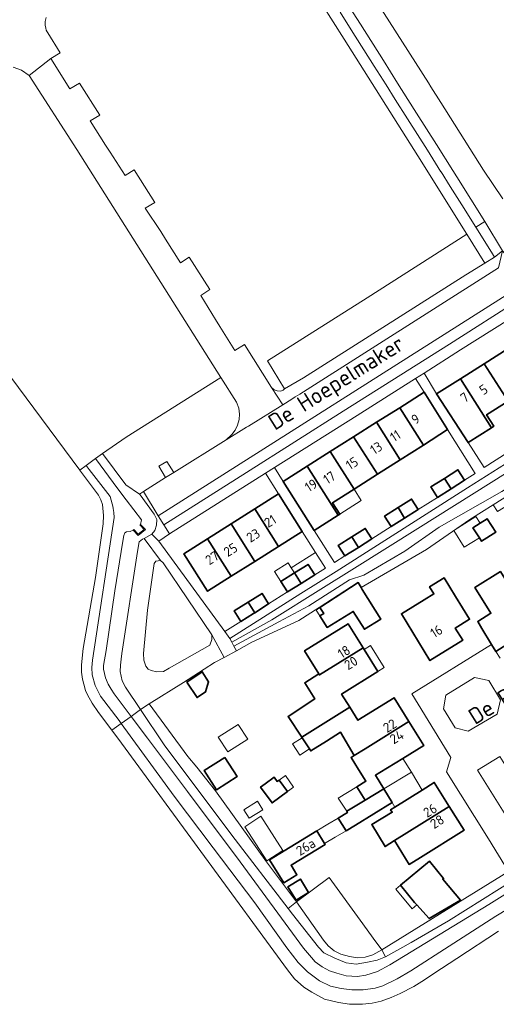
# Model space of a CAD drawing. Header units: metres. Extents: x 104777 to 177370, y 409697 to 438337.
# Tile 115 of 133: x 129571 to 129660, y 423564 to 423747. Entities that reach past the tile are written whole.
import ezdxf
from ezdxf.enums import TextEntityAlignment as Align

# ---------------------------------------------------------------- set-up
doc = ezdxf.new("R2010")
doc.units = ezdxf.units.M
for name, color, linetype, lineweight in [('B-WE-GR-BEPLANTING_CULTUUR_BOSPLANTSOEN-GV', 90, 'Continuous', 18), ('B-WE-GR-BEPLANTING_CULTUUR_HEESTERS-GV', 90, 'Continuous', 18), ('B-WE-GR-FRUITTEELT-GV', 40, 'Continuous', 13), ('B-WE-IE-TERREINAFSCHEIDING_KUNSTMATIG_MUUR-GV', 90, 'Continuous', 18), ('B-WE-OG-BEBOUWING-GV', 7, 'Continuous', 35), ('B-WE-OG-BEBOUWING_HUISNUMMER-T18', 10, 'Continuous', 18), ('B-WE-OG-BEBOUWING_LUIFEL-GV', 7, 'Continuous', 18), ('B-WE-OG-BEBOUWING_SCHUUR-GV', 7, 'Continuous', 18), ('B-WE-OG-BEBOUWING_STRAATNAAM-T18', 10, 'Continuous', 18), ('B-WE-OG-TERREIN_BEGROEID-GV', 7, 'Continuous', 18), ('B-WE-OG-TERREIN_ERF-GV', 7, 'Continuous', 18), ('B-WE-OG-TERREIN_OEVER-GV', 7, 'Continuous', 18), ('B-WE-OG-WATER_SLOOT-GV', 120, 'Continuous', 18), ('B-WE-VH-OPENVERHARDING_BETONSTRAATSTEEN-GV', 90, 'Continuous', 18), ('B-WE-VH-OPENVERHARDING_SIERBESTRATING-GV', 90, 'Continuous', 18), ('B-WE-VH-OPENVERHARDING_TEGEL-GV', 90, 'Continuous', 18)]:
    doc.layers.add(name, color=color, linetype=linetype, lineweight=lineweight)
doc.styles.add('NLCS-ISO-M20-T18', font='NLCS-ISO.ttf', dxfattribs={"height": 0.036})

msp = doc.modelspace()

# ---------------------------------------------------------------- linework, layer by layer
at = {"layer": 'B-WE-GR-BEPLANTING_CULTUUR_BOSPLANTSOEN-GV', "ltscale": 20, "flags": 128}
msp.add_lwpolyline([(129594.433, 423628.772), (129594.519, 423627.485), (129594.862, 423626.398), (129595.292, 423625.854), (129595.836, 423625.568), (129596.925, 423625.339), (129598.156, 423625.396), (129599.187, 423625.997), (129606.786, 423630.311), (129607.152, 423631.335), (129607.152, 423632.213), (129598.123, 423645.628), (129597.602, 423646.033), (129596.762, 423645.917), (129596.443, 423645.512), (129595.167, 423636.802)], close=True, dxfattribs=at)
at = {"layer": 'B-WE-GR-BEPLANTING_CULTUUR_HEESTERS-GV', "ltscale": 20, "flags": 128}
msp.add_lwpolyline([(129650.24, 423618.48), (129652.42, 423614.92), (129654.84, 423614.28), (129660.27, 423617.49), (129660.88, 423620.12), (129658.7, 423623.74), (129656.06, 423624.29), (129650.71, 423621.01)], close=True, dxfattribs=at)
at = {"layer": 'B-WE-GR-FRUITTEELT-GV', "ltscale": 20, "flags": 128}
msp.add_lwpolyline([(129660.473, 423577.118), (129652.749, 423572.023), (129648.47, 423569.246), (129646.736, 423568.058), (129644.728, 423566.843), (129642.224, 423565.55), (129640.512, 423564.75), (129638.65, 423564.083), (129636.963, 423563.702), (129635.22, 423563.512), (129632.756, 423563.539), (129630.742, 423563.838), (129628.142, 423564.478), (129625.74, 423565.779), (129624.297, 423566.677), (129622.527, 423568.256), (129621.207, 423569.902), (129590.331, 423612.076), (129588.533, 423614.488), (129586.077, 423617.785), (129584.868, 423619.51), (129584.029, 423621.049), (129583.663, 423621.849), (129583.307, 423623.046), (129583.097, 423623.975), (129582.904, 423625.274), (129582.874, 423626.662), (129583.233, 423629.653), (129585.477, 423642.901), (129586.96, 423652.831), (129587.015, 423654.417), (129586.798, 423656.434), (129586.514, 423657.309), (129586.045, 423658.17), (129582.719, 423662.645), (129582.593, 423662.814), (129556.843, 423697.456)], dxfattribs=at)
at = {"layer": 'B-WE-IE-TERREINAFSCHEIDING_KUNSTMATIG_MUUR-GV', "ltscale": 20, "flags": 128}
msp.add_lwpolyline([(129593.892, 423652.763), (129593.784, 423652.666), (129594.563, 423651.784), (129593.461, 423650.942), (129592.671, 423651.803), (129592.542, 423651.696), (129593.44, 423650.711), (129594.804, 423651.788)], close=True, dxfattribs=at)
at = {"layer": 'B-WE-OG-BEBOUWING-GV', "ltscale": 20, "flags": 128}
for points in [[(129662.272, 423685.44), (129657.844, 423682.64), (129662.292, 423675.646), (129666.321, 423678.208), (129667.67, 423676.121), (129668.046, 423676.36)], [(129662.292, 423675.646), (129657.844, 423682.64), (129653.416, 423679.839), (129659.205, 423670.738), (129659.622, 423671.003), (129658.289, 423673.1)], [(129659.205, 423670.738), (129653.416, 423679.839), (129648.988, 423677.039), (129654.85, 423667.968)], [(129642.123, 423674.461), (129646.515, 423667.512), (129651.023, 423670.379), (129646.643, 423677.318)], [(129642.123, 423674.461), (129637.816, 423671.739), (129642.215, 423664.778), (129646.515, 423667.512)], [(129633.535, 423669.034), (129637.962, 423662.072), (129642.215, 423664.778), (129637.816, 423671.739)], [(129637.962, 423662.072), (129633.535, 423669.034), (129629.202, 423666.295), (129633.617, 423659.309)], [(129624.897, 423663.575), (129630.648, 423654.475), (129630.957, 423654.672), (129629.623, 423656.769), (129633.617, 423659.309), (129629.202, 423666.295)], [(129620.426, 423660.749), (129626.184, 423651.637), (129630.648, 423654.475), (129624.897, 423663.575)], [(129650.435, 423661.309), (129651.667, 423659.367), (129654.181, 423660.961), (129652.949, 423662.903)], [(129651.667, 423659.367), (129650.435, 423661.309), (129647.921, 423659.715), (129649.153, 423657.772)], [(129623.966, 423651.448), (129619.561, 423658.413), (129615.164, 423655.632), (129619.568, 423648.667)], [(129645.549, 423655.531), (129644.32, 423657.475), (129641.807, 423655.887), (129643.035, 423653.942)], [(129610.767, 423652.851), (129615.171, 423645.886), (129619.568, 423648.667), (129615.164, 423655.632)], [(129641.807, 423655.887), (129639.293, 423654.298), (129640.522, 423652.354), (129643.035, 423653.942)], [(129656.943, 423650.259), (129657.343, 423649.636), (129659.979, 423651.328), (129658.386, 423653.81), (129657.101, 423652.985), (129655.75, 423652.118)], [(129615.171, 423645.886), (129610.767, 423652.851), (129606.37, 423650.07), (129610.774, 423643.106)], [(129636.946, 423650.07), (129635.72, 423652.016), (129633.204, 423650.431), (129634.43, 423648.485)], [(129606.37, 423650.07), (129601.973, 423647.289), (129606.377, 423640.325), (129610.774, 423643.106)], [(129631.914, 423646.9), (129634.43, 423648.485), (129633.204, 423650.431), (129630.688, 423648.846)], [(129622.542, 423643.723), (129623.762, 423641.773), (129626.298, 423643.36), (129625.078, 423645.31)], [(129660, 423629.15), (129664.3, 423631.82), (129662.55, 423634.66), (129665.52, 423636.51), (129660.868, 423643.978), (129656.111, 423641.007), (129659.101, 423636.219), (129656.634, 423634.678), (129657.416, 423633.425), (129659.227, 423630.429)], [(129623.762, 423641.773), (129622.542, 423643.723), (129620.005, 423642.136), (129621.225, 423640.186)], [(129646.699, 423638.735), (129642.433, 423636.128), (129647.75, 423627.43), (129653.86, 423631.21), (129652.46, 423633.48), (129655.11, 423635.11), (129652.48, 423639.364), (129650.381, 423642.797), (129647.666, 423641.138), (129648.472, 423639.819)], [(129634.933, 423641.024), (129634.416, 423641.931), (129627.281, 423637.308), (129627.995, 423636.183), (129627.273, 423635.735), (129628.623, 423633.583), (129633.47, 423636.564), (129635.535, 423633.252), (129638.587, 423635.132), (129635.159, 423640.627)], [(129613.913, 423638.284), (129615.139, 423636.338), (129617.728, 423637.969), (129616.502, 423639.915)], [(129615.139, 423636.338), (129613.913, 423638.284), (129611.324, 423636.653), (129612.55, 423634.707), (129614.889, 423636.181)], [(129627.066, 423624.968), (129627.187, 423624.773), (129635.293, 423629.827), (129632.533, 423634.258), (129624.424, 423629.213)], [(129638.05, 423625.4), (129635.507, 423629.483), (129635.293, 423629.827), (129627.187, 423624.773), (129627.066, 423624.968), (129624.432, 423623.292), (129626.32, 423620.321), (129621.341, 423617.032), (129623.891, 423613.175), (129632.82, 423618.77), (129631.31, 423621.19)], [(129602.493, 423623.425), (129604.423, 423620.544), (129605.948, 423621.613), (129606.553, 423623.499), (129605.371, 423625.353)], [(129623.944, 423613.094), (129625.334, 423610.993), (129625.57, 423610.636), (129628.48, 423612.451), (129631.104, 423614.088), (129633.659, 423609.762), (129635.7, 423611.033), (129643.811, 423616.085), (129641.06, 423620.51), (129634.33, 423616.35), (129632.82, 423618.77), (129623.891, 423613.175)], [(129634.164, 423603.979), (129635.69, 423601.489), (129639.147, 423603.57), (129637.599, 423606.105), (129638.448, 423606.595), (129642.716, 423609.237), (129646.58, 423611.63), (129643.811, 423616.085), (129635.7, 423611.033), (129633.659, 423609.762), (129633.062, 423609.39), (129634.446, 423607.2), (129635.83, 423605.01)], [(129609.591, 423609.415), (129605.743, 423606.973), (129608.009, 423603.403), (129611.857, 423605.845)], [(129621.232, 423603.069), (129619.672, 423605.208), (129619.309, 423604.951), (129618.744, 423605.738), (129617.051, 423604.518), (129616.214, 423603.922), (129618.362, 423600.976)], [(129651.321, 423600.324), (129648.55, 423604.76), (129646.294, 423603.355), (129641.234, 423600.202), (129640.431, 423599.702), (129640.726, 423599.229), (129636.913, 423596.97), (129639.381, 423592.846), (129641.13, 423593.949)], [(129632.425, 423599.161), (129630.694, 423598.155), (129632.142, 423595.795), (129633.862, 423596.816), (129640.695, 423601.035), (129639.147, 423603.57), (129635.69, 423601.489), (129632.279, 423599.4)], [(129651.321, 423600.324), (129641.13, 423593.949), (129643.894, 423589.521), (129645.974, 423590.819), (129654.09, 423595.89)], [(129626.68, 423595.782), (129617.914, 423590.382), (129620.55, 423586.103), (129622.99, 423587.606), (129621.909, 423589.36), (129628.235, 423593.257), (129628.146, 423593.402)], [(129644.9, 423582.446), (129645.31, 423581.987), (129647.585, 423579.438), (129653.438, 423582.88), (129650.142, 423586.785), (129650.287, 423586.905), (129647.662, 423590.106), (129642.259, 423585.646)], [(129625.174, 423584.291), (129623.647, 423586.801), (129621.318, 423585.384), (129622.846, 423582.874)]]:
    msp.add_lwpolyline(points, close=True, dxfattribs=at)
at = {"layer": 'B-WE-OG-BEBOUWING_LUIFEL-GV', "ltscale": 20, "flags": 128}
for points in [[(129633.617, 423659.309), (129629.623, 423656.769), (129630.957, 423654.672), (129634.951, 423657.212)], [(129657.101, 423652.985), (129656.276, 423654.206), (129652.166, 423651.591), (129654.129, 423648.496), (129656.943, 423650.259), (129655.75, 423652.118)], [(129626.298, 423643.36), (129628.287, 423644.615), (129626.451, 423647.518), (129621.935, 423644.693), (129622.542, 423643.723), (129625.078, 423645.31)], [(129621.935, 423644.693), (129621.376, 423645.587), (129618.839, 423643.999), (129620.005, 423642.136), (129622.542, 423643.723)], [(129627.281, 423637.308), (129626.572, 423636.824), (129627.273, 423635.735), (129627.995, 423636.183)], [(129635.507, 423629.483), (129638.05, 423625.4), (129639.23, 423626.137), (129636.682, 423630.217)], [(129625.334, 423610.993), (129623.944, 423613.094), (129622.14, 423611.924), (129623.51, 423609.811)], [(129639.147, 423603.57), (129644.283, 423606.662), (129642.716, 423609.237), (129638.448, 423606.595), (129637.599, 423606.105)], [(129619.672, 423605.208), (129621.232, 423603.069), (129622.376, 423603.888), (129620.835, 423606.041)], [(129641.234, 423600.202), (129646.294, 423603.355), (129644.283, 423606.662), (129639.147, 423603.57), (129640.695, 423601.035)], [(129632.279, 423599.4), (129635.69, 423601.489), (129634.164, 423603.979), (129630.696, 423601.875)], [(129617.38, 423590.185), (129620.386, 423592.118), (129616.299, 423598.47), (129613.294, 423596.537)], [(129632.142, 423595.795), (129630.694, 423598.155), (129628.732, 423597.015), (129626.68, 423595.782), (129628.146, 423593.402), (129630.123, 423594.622)], [(129642.259, 423585.646), (129641.367, 423584.902), (129644.418, 423581.243), (129645.31, 423581.987), (129644.9, 423582.446)]]:
    msp.add_lwpolyline(points, close=True, dxfattribs=at)
at = {"layer": 'B-WE-OG-BEBOUWING_SCHUUR-GV', "ltscale": 20, "flags": 128}
for points in [[(129613.836, 423612.829), (129612.059, 423615.575), (129608.359, 423613.18), (129610.136, 423610.434)], [(129613.099, 423599.705), (129614.09, 423598.106), (129616.643, 423599.689), (129615.653, 423601.287)]]:
    msp.add_lwpolyline(points, close=True, dxfattribs=at)
at = {"layer": 'B-WE-OG-TERREIN_BEGROEID-GV', "ltscale": 20, "flags": 128}
for points in [[(129654.631, 423706.756), (129636.049, 423694.904), (129617.5, 423683.197), (129620.679, 423677.952), (129624.217, 423680.001), (129654.417, 423699.138), (129657.982, 423701.36)], [(129591.156, 423660.108), (129593.669, 423658.356), (129594.426, 423658.88), (129598.556, 423661.449), (129597.271, 423663.607), (129598.791, 423664.472), (129600.055, 423662.381), (129609.837, 423668.465), (129610.888, 423669.45), (129611.512, 423670.303), (129611.909, 423671.19), (129612.229, 423672.271), (129612.275, 423673.277), (129612.153, 423674.343), (129611.741, 423675.492), (129608.848, 423680.043), (129591.234, 423668.989), (129586.78, 423665.926)], [(129679.481, 423675.151), (129654.72, 423659.528), (129630.301, 423644.026), (129623.728, 423639.883), (129610.488, 423631.539), (129610.864, 423630.844), (129618.304, 423635.005), (129627.466, 423640.734), (129633.721, 423644.645), (129645.514, 423652.019), (129659.159, 423660.551), (129680.317, 423673.819)], [(129610.864, 423630.844), (129611.249, 423630.134), (129619.605, 423634.619), (129625.23, 423637.639), (129632.784, 423642.422), (129635.433, 423643.299), (129643.069, 423647.752), (129649.434, 423652.22), (129661.133, 423658.879), (129681.667, 423671.665), (129680.317, 423673.819), (129659.159, 423660.551), (129645.514, 423652.019), (129633.721, 423644.645), (129627.466, 423640.734), (129618.304, 423635.005)], [(129611.719, 423629.265), (129614.611, 423630.83), (129623.376, 423634.885), (129627.149, 423637.281), (129634.366, 423642.018), (129634.416, 423641.931), (129634.933, 423641.024), (129647.124, 423648.093), (129655.191, 423653.689), (129659.488, 423656.418), (129679.993, 423669.267), (129682.276, 423670.694), (129681.667, 423671.665), (129661.133, 423658.879), (129649.434, 423652.22), (129643.069, 423647.752), (129635.433, 423643.299), (129632.784, 423642.422), (129625.23, 423637.639), (129619.605, 423634.619), (129611.249, 423630.134)], [(129598.193, 423652.651), (129597.151, 423654.373), (129594.426, 423658.88), (129593.669, 423658.356), (129593.842, 423658.235), (129596.432, 423654.667), (129596.922, 423653.648), (129596.881, 423652.587), (129596.555, 423651.629), (129595.984, 423650.956), (129597.316, 423649.648), (129599.301, 423650.98)], [(129595.484, 423619.386), (129595.483, 423619.388), (129601.899, 423623.338), (129607.647, 423627.062), (129609.42, 423628.021), (129607.152, 423632.213), (129607.152, 423631.335), (129606.786, 423630.311), (129599.187, 423625.997), (129598.156, 423625.396), (129596.925, 423625.339), (129595.836, 423625.568), (129595.292, 423625.854), (129594.862, 423626.398), (129594.519, 423627.485), (129594.433, 423628.772), (129595.167, 423636.802), (129596.443, 423645.512), (129596.762, 423645.917), (129597.602, 423646.033), (129594.573, 423650.16), (129594.25, 423649.978), (129593.638, 423649.529), (129593.35, 423647.742), (129590.408, 423628.733), (129590.278, 423627.723), (129590.148, 423626.583), (129590.082, 423625.411), (129590.473, 423623.652), (129591.06, 423622.48), (129593.885, 423618.305)], [(129597.316, 423649.648), (129595.984, 423650.956), (129594.573, 423650.16), (129597.602, 423646.033), (129598.123, 423645.628), (129607.152, 423632.213), (129609.42, 423628.021), (129611.719, 423629.265), (129611.249, 423630.134), (129610.864, 423630.844), (129610.488, 423631.539), (129609.561, 423632.813)], [(129595.484, 423619.386), (129593.885, 423618.305), (129598.295, 423611.788), (129610.881, 423594.964), (129621.351, 423581.355), (129622.923, 423582.565), (129617.33, 423590.002), (129607.817, 423603.213), (129604.394, 423607.598), (129602.663, 423609.616)], [(129662.385, 423588.231), (129638.778, 423573.629), (129639.473, 423572.345), (129644.267, 423575.017), (129651.174, 423579.023), (129663.853, 423586.974), (129666.469, 423588.54), (129668.913, 423589.452), (129673.637, 423590.006), (129676.862, 423590.038), (129680.649, 423589.223), (129683.972, 423587.985), (129685.601, 423587.27), (129687.267, 423591.239), (129686.771, 423591.269), (129675.806, 423592.363), (129675.423, 423592.39), (129671.945, 423592.634), (129666.431, 423591.158), (129666.628, 423590.833)], [(129638.778, 423573.629), (129637.181, 423575.824), (129635.243, 423578.485), (129628.965, 423587.109), (129622.923, 423582.565), (129627.936, 423575.446), (129628.787, 423574.383), (129629.933, 423573.434), (129631.148, 423572.822), (129632.801, 423572.381), (129634.275, 423572.185), (129635.683, 423572.283), (129637.091, 423572.692)], [(129639.473, 423572.345), (129638.778, 423573.629), (129637.091, 423572.692), (129635.683, 423572.283), (129634.275, 423572.185), (129632.801, 423572.381), (129631.148, 423572.822), (129629.933, 423573.434), (129628.787, 423574.383), (129627.936, 423575.446), (129622.923, 423582.565), (129621.351, 423581.355), (129622.192, 423580.262), (129626.99, 423574.134), (129628, 423573.059), (129630.053, 423572.082), (129632.17, 423571.203), (129633.995, 423570.975), (129636.145, 423571.333), (129637.937, 423571.724), (129639.468, 423572.342)]]:
    msp.add_lwpolyline(points, close=True, dxfattribs=at)
at = {"layer": 'B-WE-OG-TERREIN_ERF-GV', "ltscale": 20, "flags": 128}
for points in [[(129665.598, 423692.847), (129653.461, 423685.194), (129646.66, 423680.892), (129648.988, 423677.039), (129653.416, 423679.839), (129657.844, 423682.64), (129662.272, 423685.44)], [(129662.292, 423675.646), (129658.289, 423673.1), (129659.622, 423671.003), (129659.205, 423670.738), (129654.85, 423667.968), (129657.806, 423663.319), (129662.315, 423666.16)], [(129660.289, 423655.124), (129659.488, 423656.418), (129655.191, 423653.689), (129647.124, 423648.093), (129634.933, 423641.024), (129635.159, 423640.627), (129638.587, 423635.132), (129635.535, 423633.252), (129633.47, 423636.564), (129628.623, 423633.583), (129627.273, 423635.735), (129627.995, 423636.183), (129627.281, 423637.308), (129634.416, 423641.931), (129634.366, 423642.018), (129627.149, 423637.281), (129623.376, 423634.885), (129614.611, 423630.83), (129611.719, 423629.265), (129609.42, 423628.021), (129607.647, 423627.062), (129601.899, 423623.338), (129595.483, 423619.388), (129595.484, 423619.386), (129602.663, 423609.616), (129604.394, 423607.598), (129607.817, 423603.213), (129617.33, 423590.002), (129622.923, 423582.565), (129628.965, 423587.109), (129635.243, 423578.485), (129637.181, 423575.824), (129638.778, 423573.629), (129662.385, 423588.231), (129658.65, 423594.27), (129650.83, 423606.76), (129651.65, 423609.4), (129644.35, 423621.24), (129659.227, 423630.429), (129657.416, 423633.425), (129656.634, 423634.678), (129659.101, 423636.219), (129656.111, 423641.007), (129660.868, 423643.978)], [(129664.3, 423631.82), (129660, 423629.15), (129660.84, 423627.9)]]:
    msp.add_lwpolyline(points, dxfattribs=at)
for points in [[(129637.816, 423671.739), (129642.123, 423674.461), (129646.643, 423677.318), (129645.086, 423679.896), (129634.191, 423673.005), (129618.803, 423663.317), (129620.426, 423660.749), (129624.897, 423663.575), (129629.202, 423666.295), (129633.535, 423669.034)], [(129626.184, 423651.637), (129629.974, 423645.678), (129631.914, 423646.9), (129630.688, 423648.846), (129633.204, 423650.431), (129635.72, 423652.016), (129636.946, 423650.07), (129640.522, 423652.354), (129639.293, 423654.298), (129641.807, 423655.887), (129644.32, 423657.475), (129645.549, 423655.531), (129649.153, 423657.772), (129647.921, 423659.715), (129650.435, 423661.309), (129652.949, 423662.903), (129654.181, 423660.961), (129656.171, 423662.223), (129651.023, 423670.379), (129646.515, 423667.512), (129642.215, 423664.778), (129637.962, 423662.072), (129633.617, 423659.309), (129629.623, 423656.769), (129630.957, 423654.672), (129630.648, 423654.475)], [(129619.561, 423658.413), (129617.126, 423662.262), (129599.301, 423650.98), (129597.316, 423649.648), (129609.561, 423632.813), (129612.55, 423634.707), (129611.324, 423636.653), (129613.913, 423638.284), (129616.502, 423639.915), (129617.728, 423637.969), (129621.225, 423640.186), (129620.005, 423642.136), (129622.542, 423643.723), (129625.078, 423645.31), (129626.298, 423643.36), (129628.287, 423644.615), (129626.451, 423647.518), (129623.966, 423651.448), (129619.568, 423648.667), (129615.171, 423645.886), (129610.774, 423643.106), (129606.377, 423640.325), (129601.973, 423647.289), (129606.37, 423650.07), (129610.767, 423652.851), (129615.164, 423655.632)], [(129657.101, 423652.985), (129658.386, 423653.81), (129659.979, 423651.328), (129657.343, 423649.636), (129656.943, 423650.259), (129655.75, 423652.118)], [(129647.75, 423627.43), (129642.433, 423636.128), (129646.699, 423638.735), (129648.472, 423639.819), (129647.666, 423641.138), (129650.381, 423642.797), (129652.48, 423639.364), (129655.11, 423635.11), (129652.46, 423633.48), (129653.86, 423631.21)], [(129627.066, 423624.968), (129624.424, 423629.213), (129632.533, 423634.258), (129635.293, 423629.827), (129635.507, 423629.483), (129638.05, 423625.4), (129631.31, 423621.19), (129632.82, 423618.77), (129634.33, 423616.35), (129641.06, 423620.51), (129643.811, 423616.085), (129646.58, 423611.63), (129642.716, 423609.237), (129638.448, 423606.595), (129637.599, 423606.105), (129639.147, 423603.57), (129640.695, 423601.035), (129633.862, 423596.816), (129632.142, 423595.795), (129630.694, 423598.155), (129632.425, 423599.161), (129632.279, 423599.4), (129635.69, 423601.489), (129634.164, 423603.979), (129635.83, 423605.01), (129634.446, 423607.2), (129633.062, 423609.39), (129633.659, 423609.762), (129631.104, 423614.088), (129628.48, 423612.451), (129625.57, 423610.636), (129625.334, 423610.993), (129623.944, 423613.094), (129623.891, 423613.175), (129621.341, 423617.032), (129626.32, 423620.321), (129624.432, 423623.292)], [(129605.948, 423621.613), (129604.423, 423620.544), (129602.493, 423623.425), (129605.371, 423625.353), (129606.553, 423623.499)], [(129609.591, 423609.415), (129611.857, 423605.845), (129608.009, 423603.403), (129605.743, 423606.973)], [(129619.672, 423605.208), (129621.232, 423603.069), (129618.362, 423600.976), (129616.214, 423603.922), (129617.051, 423604.518), (129618.744, 423605.738), (129619.309, 423604.951)], [(129646.294, 423603.355), (129648.55, 423604.76), (129651.321, 423600.324), (129654.09, 423595.89), (129645.974, 423590.819), (129643.894, 423589.521), (129641.13, 423593.949), (129639.381, 423592.846), (129636.913, 423596.97), (129640.726, 423599.229), (129640.431, 423599.702), (129641.234, 423600.202)], [(129628.146, 423593.402), (129628.235, 423593.257), (129621.909, 423589.36), (129622.99, 423587.606), (129620.55, 423586.103), (129617.914, 423590.382), (129626.68, 423595.782)], [(129645.31, 423581.987), (129644.9, 423582.446), (129642.259, 423585.646), (129647.662, 423590.106), (129650.287, 423586.905), (129650.142, 423586.785), (129653.438, 423582.88), (129647.585, 423579.438)], [(129625.174, 423584.291), (129622.846, 423582.874), (129621.318, 423585.384), (129623.647, 423586.801)]]:
    msp.add_lwpolyline(points, close=True, dxfattribs=at)
at = {"layer": 'B-WE-OG-TERREIN_OEVER-GV', "ltscale": 20, "flags": 128}
for points in [[(129592.542, 423651.696), (129591.965, 423651.43), (129591.283, 423651.373), (129590.983, 423651.165), (129590.798, 423650.674), (129590.601, 423649.639), (129589.092, 423640.375), (129587.512, 423629.277), (129586.965, 423626.522), (129586.986, 423625.849), (129587.366, 423624.198), (129587.871, 423623.062), (129588.439, 423622.136), (129589.007, 423621.232), (129592.136, 423617.058), (129593.885, 423618.305), (129591.06, 423622.48), (129590.473, 423623.652), (129590.082, 423625.411), (129590.148, 423626.583), (129590.278, 423627.723), (129590.408, 423628.733), (129593.35, 423647.742), (129593.638, 423649.529), (129594.25, 423649.978), (129594.573, 423650.16), (129595.984, 423650.956), (129596.555, 423651.629), (129596.881, 423652.587), (129596.922, 423653.648), (129596.432, 423654.667), (129593.842, 423658.235), (129593.669, 423658.356), (129591.156, 423660.108), (129586.78, 423665.926), (129585.522, 423664.991), (129589.636, 423659.376), (129591.183, 423657.35), (129594.036, 423653.613), (129593.892, 423652.763), (129594.804, 423651.788), (129593.44, 423650.711)], [(129583.799, 423663.711), (129582.593, 423662.814), (129582.719, 423662.645), (129586.045, 423658.17), (129586.514, 423657.309), (129586.798, 423656.434), (129587.015, 423654.417), (129586.96, 423652.831), (129585.477, 423642.901), (129583.233, 423629.653), (129582.874, 423626.662), (129582.904, 423625.274), (129583.097, 423623.975), (129583.307, 423623.046), (129583.663, 423621.849), (129584.029, 423621.049), (129584.868, 423619.51), (129586.077, 423617.785), (129588.533, 423614.488), (129590.303, 423615.75), (129589.903, 423616.299), (129586.43, 423620.799), (129585.468, 423622.805), (129584.883, 423624.79), (129584.841, 423626.128), (129584.945, 423627.535), (129588.992, 423654.045), (129588.937, 423654.954), (129588.812, 423655.686), (129588.719, 423656.128), (129588.623, 423656.592), (129588.221, 423657.92), (129584.348, 423662.955)]]:
    msp.add_lwpolyline(points, close=True, dxfattribs=at)
for points in [[(129663.853, 423586.974), (129651.174, 423579.023), (129644.267, 423575.017), (129639.473, 423572.345), (129639.468, 423572.342), (129637.937, 423571.724), (129636.145, 423571.333), (129633.995, 423570.975), (129632.17, 423571.203), (129630.053, 423572.082), (129628, 423573.059), (129626.99, 423574.134), (129622.192, 423580.262), (129621.351, 423581.355), (129610.881, 423594.964), (129598.295, 423611.788), (129593.885, 423618.305), (129592.136, 423617.058), (129595.172, 423613.007), (129602.648, 423603.084), (129612.399, 423590.006), (129624.187, 423573.946), (129625.702, 423572.221), (129626.4, 423571.391), (129627.663, 423570.466), (129629.072, 423569.751), (129630.398, 423569.288), (129632.149, 423568.822), (129634.275, 423568.696), (129635.79, 423568.949), (129637.957, 423569.643), (129640.276, 423570.844), (129658.675, 423582.103), (129665.836, 423586.506)], [(129667.677, 423584.567), (129659.977, 423579.905), (129651.317, 423574.341), (129644.183, 423569.717), (129641.675, 423568.276), (129638.999, 423566.938), (129637.536, 423566.499), (129635.292, 423566.203), (129633.223, 423566.224), (129631.216, 423566.454), (129629.209, 423566.893), (129627.161, 423567.896), (129624.98, 423569.551), (129623.224, 423571.264), (129621.134, 423574.044), (129615.15, 423582.371), (129607.432, 423592.596), (129600.131, 423602.243), (129590.303, 423615.75), (129588.533, 423614.488), (129590.331, 423612.076), (129621.207, 423569.902), (129622.527, 423568.256), (129624.297, 423566.677), (129625.74, 423565.779), (129628.142, 423564.478), (129630.742, 423563.838), (129632.756, 423563.539), (129635.22, 423563.512), (129636.963, 423563.702), (129638.65, 423564.083), (129640.512, 423564.75), (129642.224, 423565.55), (129644.728, 423566.843), (129646.736, 423568.058), (129648.47, 423569.246), (129652.749, 423572.023), (129660.473, 423577.118)]]:
    msp.add_lwpolyline(points, dxfattribs=at)
at = {"layer": 'B-WE-OG-WATER_SLOOT-GV', "ltscale": 20, "flags": 128}
msp.add_lwpolyline([(129592.136, 423617.058), (129589.007, 423621.232), (129588.439, 423622.136), (129587.871, 423623.062), (129587.366, 423624.198), (129586.986, 423625.849), (129586.965, 423626.522), (129587.512, 423629.277), (129589.092, 423640.375), (129590.601, 423649.639), (129590.798, 423650.674), (129590.983, 423651.165), (129591.283, 423651.373), (129591.965, 423651.43), (129592.542, 423651.696), (129592.671, 423651.803), (129593.461, 423650.942), (129594.563, 423651.784), (129593.784, 423652.666), (129593.892, 423652.763), (129594.036, 423653.613), (129591.183, 423657.35), (129589.636, 423659.376), (129585.522, 423664.991), (129583.799, 423663.711), (129584.348, 423662.955), (129588.221, 423657.92), (129588.623, 423656.592), (129588.719, 423656.128), (129588.812, 423655.686), (129588.937, 423654.954), (129588.992, 423654.045), (129584.945, 423627.535), (129584.841, 423626.128), (129584.883, 423624.79), (129585.468, 423622.805), (129586.43, 423620.799), (129589.903, 423616.299), (129590.303, 423615.75)], close=True, dxfattribs=at)
msp.add_lwpolyline([(129665.836, 423586.506), (129658.675, 423582.103), (129640.276, 423570.844), (129637.957, 423569.643), (129635.79, 423568.949), (129634.275, 423568.696), (129632.149, 423568.822), (129630.398, 423569.288), (129629.072, 423569.751), (129627.663, 423570.466), (129626.4, 423571.391), (129625.702, 423572.221), (129624.187, 423573.946), (129612.399, 423590.006), (129602.648, 423603.084), (129595.172, 423613.007), (129592.136, 423617.058), (129590.303, 423615.75), (129600.131, 423602.243), (129607.432, 423592.596), (129615.15, 423582.371), (129621.134, 423574.044), (129623.224, 423571.264), (129624.98, 423569.551), (129627.161, 423567.896), (129629.209, 423566.893), (129631.216, 423566.454), (129633.223, 423566.224), (129635.292, 423566.203), (129637.536, 423566.499), (129638.999, 423566.938), (129641.675, 423568.276), (129644.183, 423569.717), (129651.317, 423574.341), (129659.977, 423579.905), (129667.677, 423584.567)], dxfattribs=at)
at = {"layer": 'B-WE-VH-OPENVERHARDING_BETONSTRAATSTEEN-GV', "ltscale": 20, "flags": 128}
for points in [[(129661.307, 423713.273), (129657.74, 423718.641), (129649.773, 423731.219), (129647.922, 423734.141), (129647.458, 423734.874), (129623.294, 423772.759)], [(129617.437, 423765.591), (129631.76, 423742.987), (129645.474, 423721.277), (129645.476, 423721.28), (129654.631, 423706.756), (129657.982, 423701.36), (129659.773, 423702.45), (129659.196, 423703.409), (129656.307, 423708.021), (129653.666, 423712.185), (129651.527, 423715.566), (129649.805, 423718.319), (129649.803, 423718.322), (129649.801, 423718.325), (129647.268, 423722.318), (129643.572, 423728.189), (129641.27, 423731.777), (129639.573, 423734.524), (129637.361, 423737.958), (129633.071, 423744.736), (129631.02, 423747.985)], [(129632.222, 423749.816), (129634.812, 423745.784), (129639.095, 423739.034), (129641.737, 423734.788), (129642.479, 423733.631), (129645.267, 423729.24), (129648.952, 423723.38), (129651.983, 423718.593), (129652.746, 423717.411), (129655.368, 423713.264), (129657.976, 423709.067), (129661.259, 423703.636)], [(129570.188, 423737.761), (129571.765, 423737.215), (129573.158, 423736.211), (129577.202, 423739.377), (129578.961, 423740.467), (129576.627, 423744.165), (129576.506, 423744.361), (129576.342, 423744.657), (129576.233, 423745.007), (129576.167, 423745.597), (129576.156, 423746.287), (129576.353, 423747.019)], [(129664.6, 423694.683), (129651.363, 423686.28), (129631.614, 423673.819), (129613.587, 423662.428), (129598.193, 423652.651), (129599.301, 423650.98), (129617.126, 423662.262), (129618.803, 423663.317), (129634.191, 423673.005), (129645.086, 423679.896), (129646.66, 423680.892), (129653.461, 423685.194), (129665.598, 423692.847)], [(129660.84, 423627.9), (129660, 423629.15), (129659.227, 423630.429), (129644.35, 423621.24), (129651.65, 423609.4), (129650.83, 423606.76), (129658.65, 423594.27), (129662.385, 423588.231)], [(129663.39, 423596.17), (129656.604, 423607.063), (129660.74, 423609.61)]]:
    msp.add_lwpolyline(points, dxfattribs=at)
for points in [[(129588.264, 423721.966), (129587.349, 423723.292), (129584.543, 423727.771), (129586.293, 423728.852), (129582.523, 423734.824), (129580.761, 423733.777), (129577.202, 423739.377), (129573.158, 423736.211), (129582.014, 423722.481), (129608.848, 423680.043), (129611.741, 423675.492), (129612.153, 423674.343), (129612.275, 423673.277), (129612.229, 423672.271), (129611.909, 423671.19), (129611.512, 423670.303), (129610.888, 423669.45), (129609.837, 423668.465), (129613.611, 423670.812), (129613.96, 423671.029), (129620.354, 423675.005), (129618.25, 423678.228), (129613.218, 423686.2), (129611.43, 423685.106), (129608.673, 423689.526), (129607.84, 423690.836), (129605.083, 423695.351), (129606.769, 423696.415), (129602.968, 423702.437), (129601.319, 423701.376), (129598.554, 423705.776), (129597.634, 423707.208), (129594.767, 423711.572), (129596.536, 423712.626), (129592.71, 423718.687), (129591.023, 423717.622)], [(129657.976, 423709.067), (129656.307, 423708.021), (129659.196, 423703.409), (129659.773, 423702.45), (129661.259, 423703.636)], [(129623.539, 423676.986), (129622.676, 423676.449), (129622.044, 423676.056), (129620.354, 423675.005), (129613.96, 423671.029), (129613.611, 423670.812), (129609.837, 423668.465), (129600.055, 423662.381), (129598.556, 423661.449), (129594.426, 423658.88), (129597.151, 423654.373), (129663.081, 423696.107), (129663.553, 423696.406), (129665.794, 423697.908), (129662.821, 423701.848), (129661.259, 423703.636), (129660.489, 423700.467)], [(129622.676, 423676.449), (129623.539, 423676.986), (129660.489, 423700.467), (129661.259, 423703.636), (129659.773, 423702.45), (129657.982, 423701.36), (129654.417, 423699.138), (129624.217, 423680.001), (129620.679, 423677.952), (129620.439, 423677.739), (129619.985, 423677.558), (129619.328, 423677.569), (129618.762, 423677.762), (129618.25, 423678.228), (129620.354, 423675.005), (129622.044, 423676.056)], [(129663.081, 423696.107), (129597.151, 423654.373), (129598.193, 423652.651), (129613.587, 423662.428), (129631.614, 423673.819), (129651.363, 423686.28), (129664.6, 423694.683), (129664.762, 423694.786), (129664.88, 423694.909), (129664.951, 423695.022), (129665.017, 423695.198), (129665.493, 423697.268), (129665.55, 423697.47), (129665.642, 423697.686), (129665.794, 423697.908), (129663.553, 423696.406)], [(129650.24, 423618.48), (129650.71, 423621.01), (129656.06, 423624.29), (129658.7, 423623.74), (129660.88, 423620.12), (129660.27, 423617.49), (129654.84, 423614.28), (129652.42, 423614.92)]]:
    msp.add_lwpolyline(points, close=True, dxfattribs=at)
at = {"layer": 'B-WE-VH-OPENVERHARDING_SIERBESTRATING-GV', "ltscale": 20, "flags": 128}
msp.add_lwpolyline([(129663.39, 423596.17), (129667.5, 423598.73), (129661.99, 423607.58), (129660.74, 423609.61), (129656.604, 423607.063)], close=True, dxfattribs=at)
at = {"layer": 'B-WE-VH-OPENVERHARDING_TEGEL-GV', "ltscale": 20, "flags": 128}
msp.add_lwpolyline([(129662.315, 423666.16), (129657.806, 423663.319), (129654.85, 423667.968), (129648.988, 423677.039), (129646.66, 423680.892), (129645.086, 423679.896), (129646.643, 423677.318), (129651.023, 423670.379), (129656.171, 423662.223), (129654.181, 423660.961), (129651.667, 423659.367), (129649.153, 423657.772), (129645.549, 423655.531), (129643.035, 423653.942), (129640.522, 423652.354), (129636.946, 423650.07), (129634.43, 423648.485), (129631.914, 423646.9), (129629.974, 423645.678), (129626.184, 423651.637), (129620.426, 423660.749), (129618.803, 423663.317), (129617.126, 423662.262), (129619.561, 423658.413), (129623.966, 423651.448), (129626.451, 423647.518), (129628.287, 423644.615), (129626.298, 423643.36), (129623.762, 423641.773), (129621.225, 423640.186), (129617.728, 423637.969), (129615.139, 423636.338), (129614.889, 423636.181), (129612.55, 423634.707), (129609.561, 423632.813), (129610.488, 423631.539), (129623.728, 423639.883), (129630.301, 423644.026), (129654.72, 423659.528), (129679.481, 423675.151)], dxfattribs=at)
msp.add_lwpolyline([(129669.409, 423660.728), (129675.241, 423664.536), (129677.631, 423666.054), (129682.293, 423669.015), (129683.038, 423669.479), (129682.276, 423670.694), (129679.993, 423669.267), (129659.488, 423656.418), (129660.289, 423655.124), (129664.496, 423657.682), (129666.806, 423659.114)], close=True, dxfattribs=at)

# ---------------------------------------------------------------- texts
at = {"layer": 'B-WE-OG-BEBOUWING_HUISNUMMER-T18', "ltscale": 20, "style": 'NLCS-ISO-M20-T18'}
for s, rotation, p in [('5', 32.3, (129657.72, 423677.829)), ('7', 32.9, (129654.197, 423676.349)), ('9', 32.3, (129645.062, 423672.329)), ('11', 32.3, (129641.306, 423669.213)), ('13', 32.3, (129637.746, 423666.963)), ('15', 32.3, (129633.246, 423664.119)), ('17', 32.3, (129629.022, 423661.449)), ('19', 32.3, (129625.622, 423660.014)), ('21', 32.3, (129618.015, 423653.374)), ('23', 32.3, (129614.863, 423650.708)), ('25', 32.3, (129610.639, 423648.037)), ('27', 32.3, (129607.199, 423646.51)), ('16', 31.8, (129648.951, 423632.877)), ('18', 31.9, (129631.759, 423629.066)), ('20', 32, (129633.049, 423626.993)), ('22', 31.7, (129640.275, 423615.323)), ('24', 31.8, (129641.578, 423613.238)), ('26', 31.9, (129647.781, 423599.568)), ('28', 32, (129649.086, 423597.48)), ('26a', 31.6, (129624.636, 423592.781))]:
    msp.add_text(s, height=1.8, rotation=rotation, dxfattribs=at).set_placement(p, align=Align.MIDDLE)
at = {"layer": 'B-WE-OG-BEBOUWING_STRAATNAAM-T18', "ltscale": 20, "style": 'NLCS-ISO-M20-T18'}
for s, rotation, p in [('De Hoepelmaker', 32.3, (129630.531, 423678.749)), ('De Rietdekker', 32.1, (129666.052, 423623.403))]:
    msp.add_text(s, height=3, rotation=rotation, dxfattribs=at).set_placement(p, align=Align.MIDDLE)

doc.saveas('drawing.dxf')
